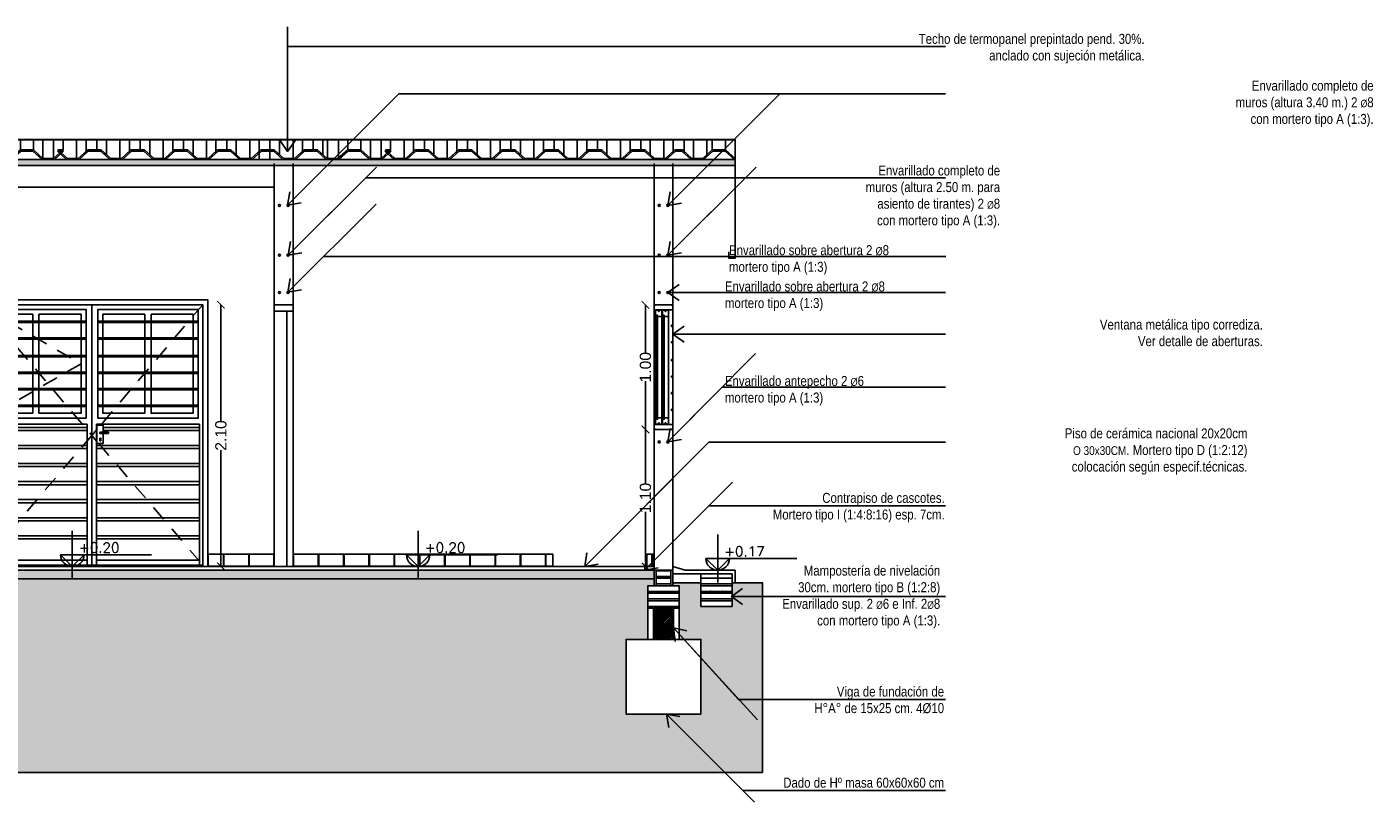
# Model space of a CAD drawing. Header units: millimetres. Extents: x 201 to 840, y 135 to 685.
# Tile 26 of 219: x 217.68 to 228.49, y 308.54 to 314.76. Entities that reach past the tile are written whole.
import ezdxf

# ---------------------------------------------------------------- set-up
doc = ezdxf.new("R2010")
doc.units = ezdxf.units.MM
doc.linetypes.add('HIDDEN2', pattern=[0.1875, 0.125, -0.0625])
doc.layers.add('001', color=1, linetype='Continuous', lineweight=5)
doc.layers.add('hatch', color=1, linetype='Continuous', lineweight=5)
for name, color, linetype in [('01', 1, 'Continuous'), ('01_ABERTURAS', 3, 'Continuous'), ('02', 2, 'Continuous'), ('03', 3, 'Continuous'), ('04', 4, 'Continuous'), ('06', 5, 'Continuous'), ('ABERTURAS', 2, 'Continuous'), ('cota', 2, 'Continuous'), ('HACHT CONTRAPISO', 2, 'Continuous'), ('HACHT H°A°', 1, 'Continuous'), ('HACHT TIERRA', 252, 'Continuous'), ('LLAMADAS', 1, 'Continuous'), ('MAMPOST', 6, 'Continuous'), ('muro', 6, 'Continuous'), ('NIVELES', 1, 'Continuous'), ('piso', 1, 'Continuous')]:
    doc.layers.add(name, color=color, linetype=linetype)
doc.styles.add('ARIAL', font='arial.ttf', dxfattribs={"height": 0.06})
doc.styles.add('ROMANS', font='romans.shx')
doc.styles.get("Standard").update_dxf_attribs({"font": 'arial.ttf'})
doc.styles.add('STYLE1', font='ARIALUNI.TTF', dxfattribs={"height": 0.09})
doc.dimstyles.new('05', dxfattribs={"dimscale": 0, "dimtxt": 0.09, "dimasz": 0.05, "dimexe": 0, "dimexo": 0, "dimgap": 0, "dimtad": 0, "dimzin": 0, "dimdsep": 46, "dimtxsty": 'Standard', "dimblk": 'OPEN90', "dimcen": 0.25, "dimclrd": 1, "dimclre": 1, "dimclrt": 3, "dimadec": 0, "dimazin": 0, "dimtfac": 1, "dimtofl": 0, "dimtmove": 2, "dimatfit": 3, "dimldrblk": 'BOXFILLED', "dimfxl": 1, "dimtolj": 1, "dimtzin": 0, "dimarcsym": 0})
doc.dimstyles.new('D3', dxfattribs={"dimscale": 0, "dimtxt": 0.09, "dimasz": 0.06, "dimexe": 0, "dimexo": 0.15, "dimgap": 0, "dimtad": 0, "dimzin": 0, "dimdsep": 46, "dimtxsty": 'STYLE1', "dimblk": 'ARCHTICK', "dimcen": 1, "dimse1": 1, "dimse2": 1, "dimclrd": 1, "dimclre": 1, "dimclrt": 3, "dimadec": 0, "dimazin": 0, "dimtfac": 1, "dimtmove": 2, "dimatfit": 1, "dimldrblk": 'OPEN90', "dimfxl": 1, "dimtolj": 1, "dimtzin": 0, "dimarcsym": 0})

# ---------------------------------------------------------------- blocks, each defined once
blk = doc.blocks.new('_ARCHTICK')
at = {"color": 0, "linetype": 'ByBlock', "const_width": 0.15}
blk.add_lwpolyline([(-0.5, -0.5), (0.5, 0.5)], dxfattribs=at)
blk = doc.blocks.new('*D722')
at = {"layer": 'cota', "color": 1, "lineweight": -2}
for p, q in [((219.238, 312.531), (219.238, 311.599)), ((219.238, 310.431), (219.238, 311.364))]:
    blk.add_line(p, q, dxfattribs=at)
at = {"layer": 'DEFPOINTS', "color": 0}
for p in [(219.092, 312.531), (219.092, 310.431), (219.238, 310.431)]:
    blk.add_point(p, dxfattribs=at)
at = {"layer": 'cota', "color": 1, "lineweight": -2, "xscale": 0.06, "yscale": 0.06, "zscale": 0.06}
for p, rotation in [((219.238, 312.531), 90), ((219.238, 310.431), 270)]:
    blk.add_blockref('_ARCHTICK', p, dxfattribs=dict(at, rotation=rotation))
at = {"layer": 'cota', "color": 3, "insert": (219.238, 311.481), "char_height": 0.09, "attachment_point": 5, "rotation": 90, "style": 'STYLE1'}
blk.add_mtext('\\A1;2.10', dxfattribs=at)
blk = doc.blocks.new('_OPEN90')
at = {"color": 0, "linetype": 'ByBlock'}
for p, q in [((0, 0), (-1, 0)), ((-0.5, 0.5), (0, 0)), ((0, 0), (-0.5, -0.5))]:
    blk.add_line(p, q, dxfattribs=at)
blk = doc.blocks.new('*D743')
at = {"layer": 'cota', "color": 1, "lineweight": -2}
for p, q in [((222.647, 311.529), (222.647, 311.092)), ((222.647, 310.429), (222.647, 310.867))]:
    blk.add_line(p, q, dxfattribs=at)
at = {"layer": 'DEFPOINTS', "color": 0}
for p in [(222.792, 311.529), (222.647, 310.429), (222.717, 310.429)]:
    blk.add_point(p, dxfattribs=at)
at = {"layer": 'cota', "color": 1, "lineweight": -2, "xscale": 0.06, "yscale": 0.06, "zscale": 0.06}
for p, rotation in [((222.647, 311.529), 90), ((222.647, 310.429), 270)]:
    blk.add_blockref('_ARCHTICK', p, dxfattribs=dict(at, rotation=rotation))
at = {"layer": 'cota', "color": 3, "insert": (222.647, 310.979), "char_height": 0.09, "attachment_point": 5, "rotation": 90, "style": 'STYLE1'}
blk.add_mtext('\\A1;1.10', dxfattribs=at)
blk = doc.blocks.new('*D744')
at = {"layer": 'cota', "color": 1, "lineweight": -2}
for p, q in [((222.647, 312.529), (222.647, 312.142)), ((222.647, 311.529), (222.647, 311.917))]:
    blk.add_line(p, q, dxfattribs=at)
at = {"layer": 'DEFPOINTS', "color": 0}
for p in [(222.647, 312.529), (222.792, 312.529), (222.792, 311.529)]:
    blk.add_point(p, dxfattribs=at)
at = {"layer": 'cota', "color": 1, "lineweight": -2, "xscale": 0.06, "yscale": 0.06, "zscale": 0.06}
for p, rotation in [((222.647, 312.529), 90), ((222.647, 311.529), 270)]:
    blk.add_blockref('_ARCHTICK', p, dxfattribs=dict(at, rotation=rotation))
at = {"layer": 'cota', "color": 3, "insert": (222.647, 312.029), "char_height": 0.09, "attachment_point": 5, "rotation": 90, "style": 'STYLE1'}
blk.add_mtext('\\A1;1.00', dxfattribs=at)
blk = doc.blocks.new('df')
at = {"layer": '01', "ltscale": 0.01}
for p, q in [((278.792, 317.088), (278.728, 317.088)), ((278.728, 317.088), (278.728, 317.077)), ((278.792, 317.077), (278.728, 317.077))]:
    blk.add_line(p, q, dxfattribs=at)
at = {"layer": '01'}
for points in [[(278.861, 317.151), (278.861, 318.111), (277.971, 318.111)], [(278.386, 318.034), (278.048, 318.034), (278.048, 317.239), (278.386, 317.239)], [(278.386, 317.239), (278.048, 317.239), (278.048, 318.034), (278.386, 318.034)], [(278.436, 318.034), (278.773, 318.034), (278.773, 317.239), (278.436, 317.239)], [(278.436, 317.239), (278.436, 318.034)], [(278.861, 317.151), (278.861, 318.111), (279.751, 318.111)], [(279.336, 317.239), (279.336, 318.034)], [(279.336, 318.034), (279.673, 318.034), (279.673, 317.239), (279.336, 317.239)], [(278.813, 317.978), (278.008, 317.978)], [(278.008, 317.968), (278.813, 317.968)], [(278.908, 317.978), (279.713, 317.978)], [(279.713, 317.968), (278.908, 317.968)], [(278.813, 317.845), (278.008, 317.845)], [(278.008, 317.835), (278.813, 317.835)], [(278.908, 317.845), (279.713, 317.845)], [(279.713, 317.835), (278.908, 317.835)], [(278.813, 317.702), (278.008, 317.702)], [(278.008, 317.692), (278.813, 317.692)], [(278.908, 317.702), (279.713, 317.702)], [(279.713, 317.692), (278.908, 317.692)], [(278.813, 317.57), (278.008, 317.57)], [(278.008, 317.56), (278.813, 317.56)], [(278.908, 317.57), (279.713, 317.57)], [(279.713, 317.56), (278.908, 317.56)], [(278.813, 317.437), (278.008, 317.437)], [(278.008, 317.427), (278.813, 317.427)], [(278.908, 317.437), (279.713, 317.437)], [(279.713, 317.427), (278.908, 317.427)], [(278.813, 317.304), (278.008, 317.304)], [(278.008, 317.294), (278.813, 317.294)], [(278.908, 317.304), (279.713, 317.304)], [(279.713, 317.294), (278.908, 317.294)], [(277.971, 316.021), (277.998, 316.021), (277.998, 317.151)], [(277.998, 317.151), (278.823, 317.151)], [(278.861, 317.151), (278.861, 317.151), (278.861, 316.021), (278.823, 316.021), (278.823, 317.151)], [(278.861, 317.151), (278.861, 317.151), (278.861, 316.021), (278.898, 316.021), (278.898, 317.151)], [(279.723, 317.151), (278.898, 317.151)], [(279.751, 316.021), (279.723, 316.021), (279.723, 317.151)]]:
    blk.add_lwpolyline(points, dxfattribs=at)
at = {"layer": '01', "linetype": 'HIDDEN2'}
for points in [[(277.971, 318.111), (278.79, 317.145)], [(279.751, 318.111), (278.861, 317.061), (279.751, 316.021)], [(279.723, 318.084), (278.948, 317.636), (279.723, 317.189)], [(278.82, 317.109), (278.861, 317.061), (278.82, 317.013)], [(278.805, 316.996), (277.971, 316.021)]]:
    blk.add_lwpolyline(points, dxfattribs=at)
at = {"layer": '01'}
for points in [[(278.008, 318.074), (278.813, 318.074), (278.813, 317.199), (278.008, 317.199)], [(278.386, 318.034), (278.048, 318.034), (278.048, 317.239), (278.386, 317.239)], [(278.908, 317.199), (279.713, 317.199), (279.713, 318.074), (278.908, 318.074)], [(279.286, 318.034), (278.948, 318.034), (278.948, 317.239), (279.286, 317.239)], [(278.823, 316.021), (277.998, 316.021), (277.998, 316.059), (278.823, 316.059)], [(278.898, 316.021), (279.723, 316.021), (279.723, 316.059), (278.898, 316.059)]]:
    blk.add_lwpolyline(points, close=True, dxfattribs=at)
at = {"layer": '01', "ltscale": 0.01}
for points in [[(278.77, 316.996), (278.82, 316.996), (278.82, 317.145), (278.77, 317.145)], [(278.798, 317.04), (278.79, 317.04), (278.79, 317.019), (278.798, 317.019)]]:
    blk.add_lwpolyline(points, close=True, dxfattribs=at)
for start, end in [(0, 90), (270, 0)]:
    blk.add_arc((278.792, 317.082), 0.00564, start, end, dxfattribs=at)
at = {"layer": 'ABERTURAS'}
for points in [[(277.931, 316.011), (277.931, 318.151), (279.791, 318.151), (279.791, 316.011)], [(279.751, 316.011), (279.751, 318.111), (277.971, 318.111), (277.971, 316.011)]]:
    blk.add_lwpolyline(points, dxfattribs=at)
at = {"layer": 'ABERTURAS', "color": 1}
for points in [[(278.77, 317.126), (277.998, 317.126)], [(278.77, 317.101), (277.998, 317.101)], [(278.821, 317.126), (278.82, 317.126)], [(278.82, 317.126), (278.823, 317.126)], [(278.821, 317.101), (278.82, 317.101)], [(278.82, 317.101), (278.823, 317.101)], [(278.901, 317.126), (279.723, 317.126)], [(278.901, 317.101), (279.723, 317.101)], [(278.821, 316.981), (277.998, 316.981)], [(278.821, 316.956), (277.998, 316.956)], [(278.901, 316.981), (279.723, 316.981)], [(278.901, 316.956), (279.723, 316.956)], [(278.821, 316.836), (277.998, 316.836)], [(278.901, 316.836), (279.723, 316.836)], [(278.821, 316.811), (277.998, 316.811)], [(278.901, 316.811), (279.723, 316.811)], [(278.821, 316.691), (277.998, 316.691)], [(278.821, 316.666), (277.998, 316.666)], [(278.901, 316.691), (279.723, 316.691)], [(278.901, 316.666), (279.723, 316.666)], [(278.821, 316.546), (277.998, 316.546)], [(278.821, 316.521), (277.998, 316.521)], [(278.901, 316.546), (279.723, 316.546)], [(278.901, 316.521), (279.723, 316.521)], [(278.821, 316.401), (277.998, 316.401)], [(278.901, 316.401), (279.723, 316.401)], [(278.821, 316.376), (277.998, 316.376)], [(278.901, 316.376), (279.723, 316.376)], [(278.821, 316.256), (277.998, 316.256)], [(278.821, 316.231), (277.998, 316.231)], [(278.901, 316.256), (279.723, 316.256)], [(278.901, 316.231), (279.723, 316.231)]]:
    blk.add_lwpolyline(points, dxfattribs=at)
blk = doc.blocks.new('A$C0B5825DE')
at = {"layer": 'hatch', "ltscale": 0.01}
h = blk.add_hatch(dxfattribs=at)
h.set_pattern_fill('AR-SAND', color=256, scale=0.02)
h.set_pattern_definition([(37.5, (3347.59069, 2361.719302), (-0.00125986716, 0.03853647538), [0, -0.0304, 0, -0.034, 0, -0.0325]), (7.5, (3347.59069, 2361.7193), (0.0353955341, 0.0564429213), [0, -0.0164, 0, -0.0274, 0, -0.0105]), (327.5, (3347.56609, 2361.719302), (0.06228283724, 0.00011318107), [0, -0.01, 0, -0.036, 0, -0.047]), (317.5, (3347.56609, 2361.7193), (0.0601225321, 0.0175535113), [0, -0.005, 0, -0.0236, 0, -0.027])])
h.paths.add_polyline_path([(0, 0.049), (-9.503, 0.049), (-9.503, 0), (-7.359, 0), (-7.249, 0), (-2.829, 0), (-2.719, 0), (-1.119, 0), (-1.009, 0), (0, 0)])
at = {"layer": '01'}
for p, q in [((-9.503, 0.056), (-9.503, 0.21)), ((-9.503, 0.21), (0.001, 0.21)), ((-9.503, 0.205), (0.001, 0.205)), ((-9.466, 0.126), (-9.466, 0.205)), ((-9.389, 0.056), (-9.389, 0.205)), ((-9.303, 0.056), (-9.303, 0.205)), ((-9.226, 0.126), (-9.226, 0.205)), ((-9.118, 0.126), (-9.118, 0.205)), ((-9.042, 0.056), (-9.042, 0.205)), ((-8.955, 0.056), (-8.955, 0.205)), ((-8.879, 0.126), (-8.879, 0.205)), ((-8.771, 0.126), (-8.771, 0.205)), ((-8.694, 0.056), (-8.694, 0.205)), ((-8.608, 0.056), (-8.608, 0.205)), ((-8.531, 0.126), (-8.531, 0.205)), ((-8.423, 0.126), (-8.423, 0.205)), ((-8.347, 0.056), (-8.347, 0.205)), ((-8.26, 0.056), (-8.26, 0.205)), ((-8.184, 0.126), (-8.184, 0.205)), ((-8.076, 0.126), (-8.076, 0.205)), ((-7.999, 0.056), (-7.999, 0.205)), ((-7.913, 0.056), (-7.913, 0.205)), ((-7.836, 0.126), (-7.836, 0.205)), ((-7.728, 0.126), (-7.728, 0.205)), ((-7.652, 0.056), (-7.652, 0.205)), ((-7.565, 0.056), (-7.565, 0.205)), ((-7.489, 0.126), (-7.489, 0.205)), ((-7.381, 0.126), (-7.381, 0.205)), ((-7.304, 0.056), (-7.304, 0.205)), ((-7.218, 0.056), (-7.218, 0.205)), ((-7.141, 0.126), (-7.141, 0.205)), ((-7.033, 0.126), (-7.033, 0.205)), ((-6.957, 0.056), (-6.957, 0.205)), ((-6.862, 0.056), (-6.862, 0.205)), ((-6.785, 0.126), (-6.785, 0.205)), ((-6.678, 0.126), (-6.678, 0.205)), ((-6.601, 0.056), (-6.601, 0.205)), ((-6.515, 0.056), (-6.515, 0.205)), ((-6.438, 0.126), (-6.438, 0.205)), ((-6.33, 0.126), (-6.33, 0.205)), ((-6.254, 0.056), (-6.254, 0.205)), ((-6.167, 0.056), (-6.167, 0.205)), ((-6.09, 0.126), (-6.09, 0.205)), ((-5.983, 0.126), (-5.983, 0.205)), ((-5.902, 0.056), (-5.902, 0.205)), ((-5.816, 0.056), (-5.816, 0.205)), ((-5.739, 0.126), (-5.739, 0.205)), ((-5.635, 0.126), (-5.635, 0.205)), ((-5.559, 0.056), (-5.559, 0.205)), ((-5.472, 0.056), (-5.472, 0.205)), ((-5.396, 0.126), (-5.396, 0.205)), ((-5.288, 0.056), (-5.288, 0.205)), ((-5.211, 0.101), (-5.211, 0.205)), ((-5.125, 0.116), (-5.125, 0.205)), ((-5.048, 0.087), (-5.048, 0.205)), ((-4.94, 0.056), (-4.94, 0.205)), ((-4.864, 0.101), (-4.864, 0.205)), ((-4.777, 0.116), (-4.777, 0.205)), ((-4.701, 0.087), (-4.701, 0.205)), ((-4.593, 0.056), (-4.593, 0.205)), ((-4.516, 0.101), (-4.516, 0.205)), ((-4.43, 0.116), (-4.43, 0.205)), ((-4.353, 0.087), (-4.353, 0.205)), ((-4.245, 0.056), (-4.245, 0.205)), ((-4.169, 0.101), (-4.169, 0.205)), ((-4.082, 0.116), (-4.082, 0.205)), ((-4.006, 0.087), (-4.006, 0.205)), ((-3.898, 0.056), (-3.898, 0.205)), ((-3.821, 0.056), (-3.821, 0.205)), ((-3.735, 0.056), (-3.735, 0.205)), ((-3.658, 0.087), (-3.658, 0.205)), ((-3.55, 0.056), (-3.55, 0.205)), ((-3.474, 0.101), (-3.474, 0.205)), ((-3.387, 0.116), (-3.387, 0.205)), ((-3.311, 0.087), (-3.311, 0.205)), ((-3.273, 0.056), (-3.273, 0.205)), ((-3.186, 0.056), (-3.186, 0.205)), ((-3.11, 0.126), (-3.11, 0.205)), ((-3.006, 0.126), (-3.006, 0.205)), ((-2.929, 0.056), (-2.929, 0.205)), ((-2.842, 0.056), (-2.842, 0.205)), ((-2.766, 0.126), (-2.766, 0.205)), ((-2.658, 0.056), (-2.658, 0.205)), ((-2.582, 0.101), (-2.582, 0.205)), ((-2.495, 0.116), (-2.495, 0.205)), ((-2.418, 0.087), (-2.418, 0.205)), ((-2.311, 0.056), (-2.311, 0.205)), ((-2.234, 0.101), (-2.234, 0.205)), ((-2.148, 0.116), (-2.148, 0.205)), ((-2.071, 0.087), (-2.071, 0.205)), ((-1.963, 0.056), (-1.963, 0.205)), ((-1.887, 0.101), (-1.887, 0.205)), ((-1.8, 0.116), (-1.8, 0.205)), ((-1.724, 0.087), (-1.724, 0.205)), ((-1.616, 0.056), (-1.616, 0.205)), ((-1.539, 0.101), (-1.539, 0.205)), ((-1.453, 0.116), (-1.453, 0.205)), ((-1.376, 0.087), (-1.376, 0.205)), ((-1.268, 0.056), (-1.268, 0.205)), ((-1.192, 0.101), (-1.192, 0.205)), ((-1.105, 0.116), (-1.105, 0.205)), ((-1.029, 0.087), (-1.029, 0.205)), ((-0.921, 0.056), (-0.921, 0.205)), ((-0.844, 0.101), (-0.844, 0.205)), ((-0.758, 0.116), (-0.758, 0.205)), ((-0.681, 0.087), (-0.681, 0.205)), ((-0.573, 0.056), (-0.573, 0.205)), ((-0.497, 0.101), (-0.497, 0.205)), ((-0.41, 0.101), (-0.41, 0.205)), ((-0.334, 0.056), (-0.334, 0.205)), ((-0.226, 0.087), (-0.226, 0.205)), ((-0.184, 0.126), (-0.184, 0.205)), ((-0.076, 0.126), (-0.076, 0.205)), ((0.001, 0.056), (0.001, 0.21))]:
    blk.add_line(p, q, dxfattribs=at)
at = {"layer": '03'}
for p, q in [((-9.001, 0.049), (-9.503, 0.049)), ((-9.503, 0.049), (-9.503, 0)), ((0, 0), (-9.503, 0)), ((-5.596, 0.049), (-9.001, 0.049)), ((0, 0.049), (-7.409, 0.049)), ((0, 0.049), (-5.596, 0.049)), ((0, 0.049), (0, 0))]:
    blk.add_line(p, q, dxfattribs=at)
at = {"layer": '06'}
for p, q in [((-9.503, 0.126), (-9.466, 0.126)), ((-9.503, 0.116), (-9.47, 0.116)), ((-9.396, 0.049), (-9.47, 0.116)), ((-9.389, 0.056), (-9.466, 0.126)), ((-9.303, 0.056), (-9.226, 0.126)), ((-9.296, 0.049), (-9.222, 0.116)), ((-9.226, 0.126), (-9.118, 0.126)), ((-9.222, 0.116), (-9.122, 0.116)), ((-9.048, 0.049), (-9.122, 0.116)), ((-9.042, 0.056), (-9.118, 0.126)), ((-8.955, 0.056), (-8.879, 0.126)), ((-8.948, 0.049), (-8.875, 0.116)), ((-8.879, 0.126), (-8.771, 0.126)), ((-8.875, 0.116), (-8.775, 0.116)), ((-8.701, 0.049), (-8.775, 0.116)), ((-8.694, 0.056), (-8.771, 0.126)), ((-8.608, 0.056), (-8.531, 0.126)), ((-8.601, 0.049), (-8.527, 0.116)), ((-8.531, 0.126), (-8.423, 0.126)), ((-8.527, 0.116), (-8.427, 0.116)), ((-8.353, 0.049), (-8.427, 0.116)), ((-8.347, 0.056), (-8.423, 0.126)), ((-8.26, 0.056), (-8.184, 0.126)), ((-8.253, 0.049), (-8.18, 0.116)), ((-8.184, 0.126), (-8.076, 0.126)), ((-8.18, 0.116), (-8.08, 0.116)), ((-8.006, 0.049), (-8.08, 0.116)), ((-7.999, 0.056), (-8.076, 0.126)), ((-7.913, 0.056), (-7.836, 0.126)), ((-7.906, 0.049), (-7.832, 0.116)), ((-7.836, 0.126), (-7.728, 0.126)), ((-7.832, 0.116), (-7.732, 0.116)), ((-7.659, 0.049), (-7.732, 0.116)), ((-7.652, 0.056), (-7.728, 0.126)), ((-7.565, 0.056), (-7.489, 0.126)), ((-7.559, 0.049), (-7.485, 0.116)), ((-7.489, 0.126), (-7.381, 0.126)), ((-7.485, 0.116), (-7.385, 0.116)), ((-7.311, 0.049), (-7.385, 0.116)), ((-7.304, 0.056), (-7.381, 0.126)), ((-7.218, 0.056), (-7.141, 0.126)), ((-7.211, 0.049), (-7.137, 0.116)), ((-7.141, 0.126), (-7.033, 0.126)), ((-7.137, 0.116), (-7.037, 0.116)), ((-6.964, 0.049), (-7.037, 0.116)), ((-6.957, 0.056), (-7.033, 0.126)), ((-6.862, 0.056), (-6.785, 0.126)), ((-6.855, 0.049), (-6.782, 0.116)), ((-6.785, 0.126), (-6.678, 0.126)), ((-6.782, 0.116), (-6.682, 0.116)), ((-6.608, 0.049), (-6.682, 0.116)), ((-6.601, 0.056), (-6.678, 0.126)), ((-6.515, 0.056), (-6.438, 0.126)), ((-6.508, 0.049), (-6.434, 0.116)), ((-6.438, 0.126), (-6.33, 0.126)), ((-6.434, 0.116), (-6.334, 0.116)), ((-6.26, 0.049), (-6.334, 0.116)), ((-6.254, 0.056), (-6.33, 0.126)), ((-6.167, 0.056), (-6.09, 0.126)), ((-6.16, 0.049), (-6.087, 0.116)), ((-6.09, 0.126), (-5.983, 0.126)), ((-6.087, 0.116), (-5.987, 0.116)), ((-5.913, 0.049), (-5.987, 0.116)), ((-5.906, 0.056), (-5.983, 0.126)), ((-5.82, 0.056), (-5.739, 0.126)), ((-5.813, 0.049), (-5.735, 0.116)), ((-5.739, 0.126), (-5.635, 0.126)), ((-5.735, 0.116), (-5.639, 0.116)), ((-5.565, 0.049), (-5.639, 0.116)), ((-5.559, 0.056), (-5.635, 0.126)), ((-5.472, 0.056), (-5.396, 0.126)), ((-5.465, 0.049), (-5.392, 0.116)), ((-5.392, 0.116), (-5.442, 0.116)), ((-5.368, 0.049), (-5.442, 0.116)), ((-5.396, 0.126), (-5.438, 0.126)), ((-5.361, 0.056), (-5.438, 0.126)), ((-5.275, 0.056), (-5.198, 0.126)), ((-5.268, 0.049), (-5.194, 0.116)), ((-5.198, 0.126), (-5.09, 0.126)), ((-5.194, 0.116), (-5.094, 0.116)), ((-5.02, 0.049), (-5.094, 0.116)), ((-5.014, 0.056), (-5.09, 0.126)), ((-4.927, 0.056), (-4.851, 0.126)), ((-4.92, 0.049), (-4.847, 0.116)), ((-4.851, 0.126), (-4.743, 0.126)), ((-4.847, 0.116), (-4.747, 0.116)), ((-4.673, 0.049), (-4.747, 0.116)), ((-4.666, 0.056), (-4.743, 0.126)), ((-4.58, 0.056), (-4.503, 0.126)), ((-4.573, 0.049), (-4.499, 0.116)), ((-4.503, 0.126), (-4.395, 0.126)), ((-4.499, 0.116), (-4.399, 0.116)), ((-4.326, 0.049), (-4.399, 0.116)), ((-4.319, 0.056), (-4.395, 0.126)), ((-4.232, 0.056), (-4.156, 0.126)), ((-4.226, 0.049), (-4.152, 0.116)), ((-4.156, 0.126), (-4.048, 0.126)), ((-4.152, 0.116), (-4.052, 0.116)), ((-3.978, 0.049), (-4.052, 0.116)), ((-3.971, 0.056), (-4.048, 0.126)), ((-3.885, 0.056), (-3.808, 0.126)), ((-3.878, 0.049), (-3.804, 0.116)), ((-3.808, 0.126), (-3.7, 0.126)), ((-3.804, 0.116), (-3.704, 0.116)), ((-3.631, 0.049), (-3.704, 0.116)), ((-3.624, 0.056), (-3.7, 0.126)), ((-3.537, 0.056), (-3.461, 0.126)), ((-3.531, 0.049), (-3.457, 0.116)), ((-3.461, 0.126), (-3.353, 0.126)), ((-3.457, 0.116), (-3.357, 0.116)), ((-3.283, 0.049), (-3.357, 0.116)), ((-3.276, 0.056), (-3.353, 0.126)), ((-3.19, 0.056), (-3.11, 0.126)), ((-3.183, 0.049), (-3.106, 0.116)), ((-3.11, 0.126), (-3.006, 0.126)), ((-3.106, 0.116), (-3.009, 0.116)), ((-2.936, 0.049), (-3.009, 0.116)), ((-2.929, 0.056), (-3.006, 0.126)), ((-2.842, 0.056), (-2.766, 0.126)), ((-2.836, 0.049), (-2.762, 0.116)), ((-2.762, 0.116), (-2.812, 0.116)), ((-2.738, 0.049), (-2.812, 0.116)), ((-2.766, 0.126), (-2.808, 0.126)), ((-2.732, 0.056), (-2.808, 0.126)), ((-2.645, 0.056), (-2.568, 0.126)), ((-2.638, 0.049), (-2.565, 0.116)), ((-2.568, 0.126), (-2.461, 0.126)), ((-2.565, 0.116), (-2.465, 0.116)), ((-2.391, 0.049), (-2.465, 0.116)), ((-2.384, 0.056), (-2.461, 0.126)), ((-2.298, 0.056), (-2.221, 0.126)), ((-2.291, 0.049), (-2.217, 0.116)), ((-2.221, 0.126), (-2.113, 0.126)), ((-2.217, 0.116), (-2.117, 0.116)), ((-2.043, 0.049), (-2.117, 0.116)), ((-2.037, 0.056), (-2.113, 0.126)), ((-1.95, 0.056), (-1.874, 0.126)), ((-1.943, 0.049), (-1.87, 0.116)), ((-1.874, 0.126), (-1.766, 0.126)), ((-1.87, 0.116), (-1.77, 0.116)), ((-1.696, 0.049), (-1.77, 0.116)), ((-1.689, 0.056), (-1.766, 0.126)), ((-1.603, 0.056), (-1.526, 0.126)), ((-1.596, 0.049), (-1.522, 0.116)), ((-1.526, 0.126), (-1.418, 0.126)), ((-1.522, 0.116), (-1.422, 0.116)), ((-1.348, 0.049), (-1.422, 0.116)), ((-1.342, 0.056), (-1.418, 0.126)), ((-1.255, 0.056), (-1.179, 0.126)), ((-1.248, 0.049), (-1.175, 0.116)), ((-1.179, 0.126), (-1.071, 0.126)), ((-1.175, 0.116), (-1.075, 0.116)), ((-1.001, 0.049), (-1.075, 0.116)), ((-0.994, 0.056), (-1.071, 0.126)), ((-0.908, 0.056), (-0.831, 0.126)), ((-0.901, 0.049), (-0.827, 0.116)), ((-0.831, 0.126), (-0.723, 0.126)), ((-0.827, 0.116), (-0.727, 0.116)), ((-0.654, 0.049), (-0.727, 0.116)), ((-0.647, 0.056), (-0.723, 0.126)), ((-0.56, 0.056), (-0.484, 0.126)), ((-0.554, 0.049), (-0.48, 0.116)), ((-0.484, 0.126), (-0.423, 0.126)), ((-0.48, 0.116), (-0.427, 0.116)), ((-0.354, 0.049), (-0.427, 0.116)), ((-0.347, 0.056), (-0.423, 0.126)), ((-0.26, 0.056), (-0.184, 0.126)), ((-0.254, 0.049), (-0.18, 0.116)), ((-0.184, 0.126), (-0.076, 0.126)), ((-0.18, 0.116), (-0.08, 0.116)), ((-0.006, 0.049), (-0.08, 0.116)), ((0.001, 0.056), (-0.076, 0.126)), ((-9.503, 0.056), (-9.496, 0.049)), ((-9.396, 0.049), (-9.296, 0.049)), ((-9.389, 0.056), (-9.303, 0.056)), ((-9.048, 0.049), (-8.948, 0.049)), ((-9.042, 0.056), (-8.955, 0.056)), ((-8.701, 0.049), (-8.601, 0.049)), ((-8.694, 0.056), (-8.608, 0.056)), ((-8.353, 0.049), (-8.253, 0.049)), ((-8.347, 0.056), (-8.26, 0.056)), ((-8.006, 0.049), (-7.906, 0.049)), ((-7.999, 0.056), (-7.913, 0.056)), ((-7.659, 0.049), (-7.559, 0.049)), ((-7.652, 0.056), (-7.565, 0.056)), ((-7.311, 0.049), (-7.211, 0.049)), ((-7.304, 0.056), (-7.218, 0.056)), ((-6.955, 0.049), (-6.855, 0.049)), ((-6.948, 0.056), (-6.862, 0.056)), ((-6.608, 0.049), (-6.508, 0.049)), ((-6.601, 0.056), (-6.515, 0.056)), ((-6.26, 0.049), (-6.16, 0.049)), ((-6.254, 0.056), (-6.167, 0.056)), ((-5.913, 0.049), (-5.813, 0.049)), ((-5.906, 0.056), (-5.82, 0.056)), ((-5.565, 0.049), (-5.465, 0.049)), ((-5.559, 0.056), (-5.472, 0.056)), ((-5.368, 0.049), (-5.268, 0.049)), ((-5.361, 0.056), (-5.275, 0.056)), ((-5.02, 0.049), (-4.92, 0.049)), ((-5.014, 0.056), (-4.927, 0.056)), ((-4.673, 0.049), (-4.573, 0.049)), ((-4.666, 0.056), (-4.58, 0.056)), ((-4.326, 0.049), (-4.226, 0.049)), ((-4.319, 0.056), (-4.232, 0.056)), ((-3.978, 0.049), (-3.878, 0.049)), ((-3.971, 0.056), (-3.885, 0.056)), ((-3.631, 0.049), (-3.531, 0.049)), ((-3.624, 0.056), (-3.537, 0.056)), ((-3.283, 0.049), (-3.183, 0.049)), ((-3.283, 0.049), (-3.183, 0.049)), ((-3.276, 0.056), (-3.19, 0.056)), ((-3.276, 0.056), (-3.19, 0.056)), ((-2.936, 0.049), (-2.836, 0.049)), ((-2.929, 0.056), (-2.842, 0.056)), ((-2.738, 0.049), (-2.638, 0.049)), ((-2.732, 0.056), (-2.645, 0.056)), ((-2.391, 0.049), (-2.291, 0.049)), ((-2.384, 0.056), (-2.298, 0.056)), ((-2.043, 0.049), (-1.943, 0.049)), ((-2.037, 0.056), (-1.95, 0.056)), ((-1.696, 0.049), (-1.596, 0.049)), ((-1.689, 0.056), (-1.603, 0.056)), ((-1.348, 0.049), (-1.248, 0.049)), ((-1.342, 0.056), (-1.255, 0.056)), ((-1.001, 0.049), (-0.901, 0.049)), ((-0.994, 0.056), (-0.908, 0.056)), ((-0.654, 0.049), (-0.554, 0.049)), ((-0.647, 0.056), (-0.56, 0.056)), ((-0.354, 0.049), (-0.254, 0.049)), ((-0.347, 0.056), (-0.26, 0.056)), ((-0.006, 0.049), (0.001, 0.056)), ((-0.006, 0.049), (0, 0.049))]:
    blk.add_line(p, q, dxfattribs=at)

msp = doc.modelspace()

# ---------------------------------------------------------------- hatches: boundary and pattern name
at = {"layer": 'HACHT CONTRAPISO'}
h = msp.add_hatch(dxfattribs=at)
h.set_pattern_fill('AR-CONC', color=256, scale=0.0015, style=0)
h.set_pattern_definition([(50, (213.95994, 310.3294), (0.273277, -0.0239086), [0.028575, -0.314325]), (355, (213.95994, 310.3294), (-0.052864, 0.286585), [0.02286, -0.25146]), (100.451, (213.9827, 310.3274), (0.220414, 0.262675), [0.024285, -0.267135]), (46.184, (213.95994, 310.4056), (0.406619, -0.063063), [0.042862, -0.471487]), (96.6356, (213.99382, 310.40034), (0.356106, 0.371138), [0.036428, -0.400703]), (351.184, (213.95994, 310.4056), (0.356107, 0.371138), [0.03429, -0.37719]), (21, (213.99804, 310.38655), (0.2274223, -0.153398), [0.028575, -0.314325]), (326, (213.99804, 310.38655), (0.092703, 0.276282), [0.02286, -0.25146]), (71.4514, (214.017, 310.37376), (0.320125, 0.122884), [0.024285, -0.267135]), (37.5, (213.95994, 310.3294), (0.0046329, 0.1268326), [0, -0.248412, 0, -0.25527, 0, -0.2524125]), (7.5, (213.95994, 310.3294), (0.1002295, 0.1502709), [0, -0.145542, 0, -0.242697, 0, -0.0962025]), (327.5, (213.87498, 310.3294), (0.2033859, -0.0085931), [0, -0.09525, 0, -0.29718, 0, -0.394335]), (317.5, (213.83688, 310.3294), (0.2221938, 0.0381397), [0, -0.123825, 0, -0.197358, 0, -0.280035])])
h.paths.add_polyline_path([(218.045, 310.399), (216.812, 310.399), (216.699, 310.329), (218.045, 310.329)])
h.paths.add_polyline_path([(220.822, 310.399), (218.045, 310.399), (218.045, 310.329), (220.822, 310.329)])
h.paths.add_polyline_path([(222.717, 310.399), (220.822, 310.399), (220.822, 310.329), (222.717, 310.329)])
h.paths.add_polyline_path([(216.812, 310.399), (214.515, 310.399), (214.515, 310.329), (216.699, 310.329)])
h.paths.add_polyline_path([(214.365, 310.399), (214.365, 310.429), (214.265, 310.399), (213.96, 310.399), (213.96, 310.369), (214.365, 310.369)])
h.paths.add_polyline_path([(214.751, 310.708), (214.751, 310.998), (214.538, 310.998), (214.538, 310.708)], flags=9)
h.paths.add_polyline_path([(214.751, 311.433), (214.751, 311.722), (214.538, 311.722), (214.538, 311.433)], flags=9)
h.paths.add_polyline_path([(218.093, 310.521), (218.469, 310.521), (218.469, 310.64), (218.093, 310.64)], flags=9)
at = {"layer": 'HACHT H°A°'}
h = msp.add_hatch(dxfattribs=at)
h.set_pattern_fill('ANSI31', color=256, scale=0.003, style=0)
h.set_pattern_definition([(45, (-43.110551, 29.648221), (-0.0067351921, 0.0067351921), [])])
edge = h.paths.add_edge_path()
edge.add_line((222.851, 310.094), (222.847, 310.094))
edge.add_arc((222.849, 310.098), 0.004, 240.6067, 299.3933)
edge = h.paths.add_edge_path()
edge.add_line((222.738, 310.094), (222.735, 310.094))
edge.add_arc((222.737, 310.098), 0.004, 240.6067, 299.3933)
h.paths.add_polyline_path([(222.717, 309.844), (222.867, 309.844), (222.867, 310.094), (222.717, 310.094)])
h.paths.add_polyline_path([(222.726, 309.844), (222.86, 309.844), (222.86, 310.094), (222.726, 310.094)])
h.paths.add_polyline_path([(222.732, 309.844), (222.854, 309.844), (222.854, 310.094), (222.756, 310.094), (222.758, 310.092), (222.754, 310.088), (222.747, 310.094), (222.733, 310.094), (222.747, 310.081), (222.742, 310.076), (222.732, 310.087)])
edge = h.paths.add_edge_path()
edge.add_line((222.843, 309.844), (222.852, 309.844))
edge.add_arc((222.848, 309.842), 0.005, 25.018, 154.982)
edge = h.paths.add_edge_path()
edge.add_line((222.733, 309.844), (222.742, 309.844))
edge.add_arc((222.738, 309.842), 0.005, 25.018, 154.982)
at = {"layer": 'HACHT TIERRA', "ltscale": 0.01}
h = msp.add_hatch(dxfattribs=at)
h.set_pattern_fill('EARTH,_O', color=256, scale=0.02, angle=45)
h.set_pattern_definition([(45, (213.77364, 308.77505), (1e-17, 0.1796051), [0.127, -0.127]), (45, (213.73996, 308.80873), (1e-17, 0.1796051), [0.127, -0.127]), (45, (213.70629, 308.8424), (1e-17, 0.1796051), [0.127, -0.127]), (135, (213.70629, 308.86485), (-0.1796051, 1e-17), [0.127, -0.127]), (135, (213.73996, 308.89853), (-0.1796051, 1e-17), [0.127, -0.127]), (135, (213.77364, 308.9322), (-0.1796051, 1e-17), [0.127, -0.127])])
h.paths.add_polyline_path([(223.586, 308.775), (223.586, 310.299), (223.342, 310.299), (223.342, 310.109), (223.092, 310.109), (223.092, 310.299), (222.867, 310.299), (222.867, 310.274), (222.917, 310.274), (222.917, 309.844), (223.092, 309.844), (223.092, 309.244), (222.492, 309.244), (222.492, 309.844), (222.667, 309.844), (222.667, 310.274), (222.717, 310.274), (222.717, 310.329), (214.515, 310.329), (214.515, 310.274), (214.565, 310.274), (214.565, 309.844), (214.74, 309.844), (214.74, 309.244), (214.14, 309.244), (214.14, 309.844), (214.315, 309.844), (214.315, 310.274), (214.365, 310.274), (214.365, 310.299), (214.14, 310.299), (214.14, 310.109), (213.89, 310.109), (213.89, 310.299), (213.865, 310.299), (213.774, 310.299), (213.774, 308.775)])

# ---------------------------------------------------------------- linework, layer by layer
at = {"layer": '001'}
msp.add_line((223.317, 313.86), (223.367, 313.86), dxfattribs=at)
at = {"layer": '01', "ltscale": 0.01}
msp.add_line((217.217, 313.474), (219.667, 313.474), dxfattribs=at)
at = {"layer": '01'}
for p, q in [((222.717, 311.579), (222.717, 312.479)), ((222.727, 311.579), (222.727, 312.479)), ((222.867, 312.367), (222.867, 312.489)), ((222.867, 312.357), (222.867, 312.234)), ((222.867, 312.091), (222.867, 312.224)), ((222.867, 312.081), (222.867, 311.958)), ((222.867, 311.825), (222.867, 311.948)), ((222.867, 311.815), (222.867, 311.692)), ((222.867, 311.682), (222.867, 311.569)), ((222.712, 310.529), (222.717, 310.529)), ((222.712, 310.431), (222.717, 310.431)), ((222.732, 310.394), (222.732, 310.399)), ((222.732, 310.349), (222.732, 310.334)), ((222.852, 310.394), (222.852, 310.399)), ((222.852, 310.349), (222.852, 310.334)), ((223.092, 310.334), (223.092, 310.369)), ((223.342, 310.334), (223.342, 310.369)), ((222.667, 310.229), (222.667, 310.214)), ((222.732, 310.274), (222.732, 310.289)), ((222.852, 310.274), (222.852, 310.289)), ((222.917, 310.229), (222.917, 310.214)), ((223.092, 310.289), (223.092, 310.274)), ((223.092, 310.229), (223.092, 310.214)), ((223.342, 310.289), (223.342, 310.274)), ((223.342, 310.229), (223.342, 310.214)), ((222.667, 310.154), (222.667, 310.169)), ((222.917, 310.154), (222.917, 310.169)), ((223.092, 310.154), (223.092, 310.169)), ((223.342, 310.154), (223.342, 310.169)), ((222.667, 310.109), (222.667, 310.094)), ((222.917, 310.109), (222.917, 310.094))]:
    msp.add_line(p, q, dxfattribs=at)
at = {"layer": '01', "ltscale": 0.01}
msp.add_lwpolyline([(223.367, 312.957), (223.367, 312.904), (223.317, 312.904), (223.317, 312.957)], dxfattribs=at)
at = {"layer": '01'}
for points in [[(222.74, 312.447), (222.744, 312.447), (222.744, 311.612), (222.74, 311.612), (222.74, 312.447)], [(222.793, 312.447), (222.797, 312.447), (222.797, 311.612), (222.793, 311.612), (222.793, 312.447)]]:
    msp.add_lwpolyline(points, dxfattribs=at)
for points in [[(219.258, 310.431), (219.136, 310.431), (219.136, 310.529), (219.258, 310.529)], [(219.461, 310.431), (219.262, 310.431), (219.262, 310.529), (219.461, 310.529)], [(219.663, 310.431), (219.465, 310.431), (219.465, 310.529), (219.663, 310.529)], [(220.02, 310.431), (219.821, 310.431), (219.821, 310.529), (220.02, 310.529)], [(220.223, 310.431), (220.024, 310.431), (220.024, 310.529), (220.223, 310.529)], [(220.425, 310.431), (220.227, 310.431), (220.227, 310.529), (220.425, 310.529)], [(220.628, 310.431), (220.43, 310.431), (220.43, 310.529), (220.628, 310.529)], [(220.831, 310.431), (220.632, 310.431), (220.632, 310.529), (220.831, 310.529)], [(221.034, 310.431), (220.835, 310.431), (220.835, 310.529), (221.034, 310.529)], [(221.236, 310.431), (221.038, 310.431), (221.038, 310.529), (221.236, 310.529)], [(221.439, 310.431), (221.24, 310.431), (221.24, 310.529), (221.439, 310.529)], [(221.642, 310.431), (221.443, 310.431), (221.443, 310.529), (221.642, 310.529)], [(221.844, 310.431), (221.646, 310.431), (221.646, 310.529), (221.844, 310.529)], [(221.902, 310.431), (221.848, 310.431), (221.848, 310.529), (221.902, 310.529)], [(222.698, 310.431), (222.659, 310.431), (222.659, 310.529), (222.698, 310.529)]]:
    msp.add_lwpolyline(points, close=True, dxfattribs=at)
at = {"layer": '01_ABERTURAS', "color": 1}
msp.add_line((219.667, 312.479), (219.667, 310.429), dxfattribs=at)
at = {"layer": '01_ABERTURAS', "color": 2}
for p, q in [((219.767, 312.479), (219.767, 310.429)), ((219.817, 312.479), (219.817, 310.429))]:
    msp.add_line(p, q, dxfattribs=at)
at = {"layer": '01_ABERTURAS'}
msp.add_lwpolyline([(219.667, 312.479), (219.817, 312.479), (219.817, 312.529), (219.667, 312.529)], close=True, dxfattribs=at)
at = {"layer": '02'}
for p, q in [((222.717, 312.527), (222.727, 312.527)), ((222.857, 312.527), (222.867, 312.527)), ((222.729, 312.437), (222.729, 311.622)), ((222.779, 312.437), (222.779, 311.622)), ((222.783, 312.437), (222.783, 311.622)), ((222.833, 312.437), (222.833, 311.622)), ((222.717, 311.532), (222.727, 311.532)), ((222.857, 311.532), (222.867, 311.532))]:
    msp.add_line(p, q, dxfattribs=at)
for points in [[(222.717, 312.527), (222.717, 312.479), (222.727, 312.479), (222.727, 312.489), (222.867, 312.489), (222.867, 312.527)], [(222.757, 312.487), (222.779, 312.487), (222.779, 312.437), (222.744, 312.437), (222.744, 312.447), (222.729, 312.447), (222.729, 312.487), (222.752, 312.487), (222.752, 312.487), (222.752, 312.487), (222.752, 312.477), (222.757, 312.477), (222.757, 312.487)], [(222.81, 312.487), (222.833, 312.487), (222.833, 312.437), (222.798, 312.437), (222.798, 312.447), (222.783, 312.447), (222.783, 312.487), (222.805, 312.487), (222.805, 312.487), (222.805, 312.487), (222.805, 312.477), (222.81, 312.477), (222.81, 312.487)], [(222.717, 311.532), (222.717, 311.579), (222.727, 311.579), (222.727, 311.569), (222.867, 311.569), (222.867, 311.532)], [(222.757, 311.572), (222.779, 311.572), (222.779, 311.622), (222.744, 311.622), (222.744, 311.612), (222.729, 311.612), (222.729, 311.572), (222.752, 311.572), (222.752, 311.572), (222.752, 311.572), (222.752, 311.582), (222.757, 311.582), (222.757, 311.572)], [(222.81, 311.572), (222.833, 311.572), (222.833, 311.622), (222.798, 311.622), (222.798, 311.612), (222.783, 311.612), (222.783, 311.572), (222.805, 311.572), (222.805, 311.572), (222.805, 311.572), (222.805, 311.582), (222.81, 311.582), (222.81, 311.572)], [(222.732, 310.062), (222.742, 310.051), (222.747, 310.056), (222.732, 310.071)]]:
    msp.add_lwpolyline(points, dxfattribs=at)
for points in [[(222.729, 312.437), (222.739, 312.437), (222.739, 312.447), (222.729, 312.447)], [(222.753, 312.489), (222.756, 312.489), (222.756, 312.478), (222.753, 312.478)], [(222.783, 312.437), (222.793, 312.437), (222.793, 312.447), (222.783, 312.447)], [(222.806, 312.489), (222.809, 312.489), (222.809, 312.478), (222.806, 312.478)], [(222.857, 312.357), (222.867, 312.357), (222.867, 312.367), (222.857, 312.367)], [(222.857, 312.224), (222.867, 312.224), (222.867, 312.234), (222.857, 312.234)], [(222.857, 312.081), (222.867, 312.081), (222.867, 312.091), (222.857, 312.091)], [(222.857, 311.948), (222.867, 311.948), (222.867, 311.958), (222.857, 311.958)], [(222.857, 311.815), (222.867, 311.815), (222.867, 311.825), (222.857, 311.825)], [(222.857, 311.682), (222.867, 311.682), (222.867, 311.692), (222.857, 311.692)], [(222.729, 311.622), (222.739, 311.622), (222.739, 311.612), (222.729, 311.612)], [(222.753, 311.569), (222.756, 311.569), (222.756, 311.581), (222.753, 311.581)], [(222.783, 311.622), (222.793, 311.622), (222.793, 311.612), (222.783, 311.612)], [(222.806, 311.569), (222.809, 311.569), (222.809, 311.581), (222.806, 311.581)]]:
    msp.add_lwpolyline(points, close=True, dxfattribs=at)
at = {"layer": '02', "ltscale": 0.01}
for points in [[(222.712, 310.431), (222.712, 310.529), (222.698, 310.529), (222.698, 310.431)], [(222.852, 310.349), (222.732, 310.349), (222.732, 310.394), (222.852, 310.394)], [(222.852, 310.334), (222.732, 310.334), (222.732, 310.289), (222.852, 310.289)], [(223.092, 310.334), (223.342, 310.334), (223.342, 310.289), (223.092, 310.289)], [(222.917, 310.274), (222.667, 310.274), (222.667, 310.229), (222.917, 310.229)], [(223.092, 310.274), (223.342, 310.274), (223.342, 310.229), (223.092, 310.229)], [(222.917, 310.169), (222.667, 310.169), (222.667, 310.214), (222.917, 310.214)], [(222.917, 310.154), (222.667, 310.154), (222.667, 310.109), (222.917, 310.109)], [(223.092, 310.169), (223.342, 310.169), (223.342, 310.214), (223.092, 310.214)], [(223.092, 310.154), (223.342, 310.154), (223.342, 310.109), (223.092, 310.109)], [(222.667, 309.844), (222.667, 310.094), (222.712, 310.094), (222.712, 309.844)], [(222.917, 309.844), (222.917, 310.094), (222.872, 310.094), (222.872, 309.844)]]:
    msp.add_lwpolyline(points, close=True, dxfattribs=at)
at = {"layer": '02'}
for points in [[(222.758, 310.067), (222.744, 310.081, 0.668179), (222.726, 310.073), (222.726, 309.866, 0.414214), (222.737, 309.855), (222.849, 309.855, 0.414214), (222.86, 309.866), (222.86, 310.073, 0.414214), (222.849, 310.084), (222.737, 310.084)], [(222.758, 310.067), (222.754, 310.063), (222.74, 310.076, 0.668179), (222.732, 310.073), (222.732, 309.866, 0.414214), (222.737, 309.861), (222.849, 309.861, 0.414214), (222.854, 309.866), (222.854, 310.073, 0.414214), (222.849, 310.078), (222.747, 310.078)]]:
    msp.add_lwpolyline(points, format="xyb", dxfattribs=at)
at = {"layer": '03'}
for p, q in [((214.515, 310.399), (222.717, 310.399)), ((222.717, 310.429), (217.217, 310.429)), ((222.967, 310.399), (222.867, 310.429)), ((223.342, 310.369), (222.867, 310.369)), ((223.367, 310.399), (222.967, 310.399))]:
    msp.add_line(p, q, dxfattribs=at)
msp.add_lwpolyline([(223.367, 310.399), (223.367, 310.299)], dxfattribs=at)
at = {"layer": '03', "linetype": 'HIDDEN2', "ltscale": 0.6}
msp.add_lwpolyline([(222.492, 309.244), (223.092, 309.244), (223.092, 309.844), (222.492, 309.844)], close=True, dxfattribs=at)
at = {"layer": '03', "ltscale": 0.01}
for centre, radius in [((219.708, 313.329), 0.00811), ((219.777, 313.329), 0.00811), ((222.758, 313.329), 0.00811), ((222.827, 313.329), 0.00811), ((219.708, 312.929), 0.00811), ((219.777, 312.929), 0.00811), ((222.758, 312.929), 0.00811), ((222.827, 312.929), 0.00811), ((219.708, 312.629), 0.00811), ((219.777, 312.629), 0.00811), ((222.758, 312.629), 0.00811), ((222.827, 312.629), 0.00811), ((222.758, 311.429), 0.00811), ((222.827, 311.429), 0.00811), ((223.168, 310.223), 0.00811), ((223.266, 310.223), 0.00811), ((222.737, 310.073), 0.004), ((222.849, 310.073), 0.004), ((222.738, 309.867), 0.005), ((222.848, 309.867), 0.005)]:
    msp.add_circle(centre, radius, dxfattribs=at)
at = {"layer": '04'}
for p, q in [((222.717, 310.329), (214.515, 310.329)), ((223.092, 310.299), (222.867, 310.299)), ((223.367, 310.299), (223.342, 310.299))]:
    msp.add_line(p, q, dxfattribs=at)
at = {"layer": '06', "ltscale": 0.01}
for p, q in [((222.717, 310.399), (222.717, 310.274)), ((222.867, 310.399), (222.717, 310.399)), ((222.867, 310.399), (222.717, 310.399)), ((222.867, 310.399), (222.867, 310.274))]:
    msp.add_line(p, q, dxfattribs=at)
msp.add_lwpolyline([(222.717, 309.844), (222.867, 309.844), (222.867, 310.094), (222.717, 310.094)], close=True, dxfattribs=at)
at = {"layer": 'HACHT TIERRA', "ltscale": 0.01}
msp.add_lwpolyline([(214.515, 310.329), (222.717, 310.329), (222.717, 310.274), (222.667, 310.274), (222.667, 309.844), (222.492, 309.844), (222.492, 309.244), (223.092, 309.244), (223.092, 309.844), (222.917, 309.844), (222.917, 310.274), (222.867, 310.274), (222.867, 310.299), (223.092, 310.299), (223.092, 310.109), (223.342, 310.109), (223.342, 310.299), (223.586, 310.299), (223.586, 308.775), (213.774, 308.775)], dxfattribs=at)
at = {"layer": 'muro', "ltscale": 0.01}
for p, q in [((222.717, 312.529), (222.717, 313.664)), ((222.867, 312.529), (222.867, 313.664)), ((219.667, 312.529), (219.817, 312.529)), ((222.717, 312.529), (222.867, 312.529)), ((222.717, 311.529), (222.867, 311.529))]:
    msp.add_line(p, q, dxfattribs=at)
for points in [[(219.667, 313.664), (219.667, 312.529)], [(219.817, 312.529), (219.817, 313.664)], [(222.717, 311.529), (222.717, 310.399), (222.867, 310.399), (222.867, 311.529)]]:
    msp.add_lwpolyline(points, dxfattribs=at)
at = {"layer": 'NIVELES', "color": 1}
for p, q in [((218.045, 310.331), (218.045, 310.716)), ((220.822, 310.331), (220.822, 310.716)), ((223.227, 310.301), (223.227, 310.686))]:
    msp.add_line(p, q, dxfattribs=at)
at = {"layer": 'NIVELES', "color": 3}
for points in [[(218.682, 310.523), (217.951, 310.523), (218.045, 310.429), (218.139, 310.523)], [(221.458, 310.523), (220.728, 310.523), (220.822, 310.429), (220.916, 310.523)], [(223.863, 310.493), (223.132, 310.493), (223.227, 310.399), (223.321, 310.493)]]:
    msp.add_lwpolyline(points, dxfattribs=at)
at = {"layer": 'NIVELES', "color": 1}
for centre in [(218.045, 310.523), (220.822, 310.523), (223.227, 310.493)]:
    msp.add_arc(centre, 0.0941, 180, 0, dxfattribs=at)
at = {"layer": 'piso'}
msp.add_line((223.367, 312.904), (223.367, 313.664), dxfattribs=at)

# ---------------------------------------------------------------- block references
at = {"layer": 'MAMPOST'}
msp.add_blockref('A$C0B5825DE', (223.367, 313.649), dxfattribs=at)
at = {"layer": 'piso', "xscale": -1}
msp.add_blockref('df', (497.063, -5.58), dxfattribs=at)

# ---------------------------------------------------------------- texts
at = {"layer": 'LLAMADAS', "color": 2, "ltscale": 0.01, "char_height": 0.08, "style": 'ARIAL'}
for s, insert, width, attachment_point in [('{\\fTechnic|b0|i0|c2|p2;Techo de termopanel prepintado pend. 30%. \\Panclado con sujeción metálica. }', (226.655, 314.706), 4.32665, 3), ('{\\fTechnic|b0|i0|c2|p2;Envarillado completo de\\Pmuros (altura 3.40 m.) 2 \\H0.75x;Ø\\H1.3333x;8\\Pcon mortero tipo A (1:3).}', (228.494, 314.33), 4.89877, 3), ('{\\fTechnic|b0|i0|c2|p2;Envarillado completo de\\Pmuros (altura 2.50 m. para\\Pasiento de tirantes) 2 \\H0.75x;Ø\\H1.3333x;8\\Pcon mortero tipo A (1:3).}', (225.495, 313.649), 1.94722, 3), ('{\\fTechnic|b0|i0|c2|p2;Envarillado sobre abertura 2 \\H0.8x;Ø\\H1.25x;8\\Pmortero tipo A (1:3)}', (223.318, 313.009), 4.32665, 1), ('{\\fTechnic|b0|i0|c2|p2;Envarillado sobre abertura 2 \\H0.8x;Ø\\H1.25x;8\\Pmortero tipo A (1:3)}', (223.285, 312.718), 4.32665, 1), ('{\\fTechnic|b0|i0|c2|p2;Ventana metálica tipo corrediza.\\PVer detalle de aberturas.}', (227.605, 312.412), 4.32665, 3), ('{\\fTechnic|b0|i0|c2|p2;Envarillado antepecho 2 \\H0.8x;Ø\\H1.25x;6\\Pmortero tipo A (1:3)}', (223.285, 311.959), 4.32665, 1), ('{\\fTechnic|b0|i0|c2|p2;Piso de cerámica nacional 20x20cm \\P\\H0.875x;O 30x30CM\\H1.1429x;. Mortero tipo D (1:2:12)\\Pcolocación según especif.técnicas. }', (227.481, 311.538), 4.32665, 3), ('{\\fTechnic|b0|i0|c2|p2;Contrapiso de cascotes. \\PMortero tipo I (1:4:8:16) esp. 7cm.}', (225.05, 311.02), 1.65454, 3), ('{\\fTechnic|b0|i0|c2|p2;Mampostería de nivelación 30cm. mortero tipo B (1:2:8) Envarillado sup. 2 \\H0.75x;Ø\\H1.3333x;6 e Inf. 2\\H0.75002x;Ø\\H1.3333x;8 con mortero tipo A (1:3).\\fArial|b0|i0|c0|p34;\\P\\pi0.77315;} ', (225.014, 310.436), 1.35298, 3), ('{\\fTechnic|b0|i0|c2|p2;Viga de fundación de\\PH°A° de 15x25 cm. 4%%C10}', (225.045, 309.465), 4.32665, 3), ('{\\fTechnic|b0|i0|c2|p2;Dado de Hº masa 60x60x60 cm}', (225.045, 308.733), 4.32665, 3)]:
    msp.add_mtext(s, dxfattribs=dict(at, insert=insert, width=width, attachment_point=attachment_point))
at = {"layer": 'NIVELES', "color": 2, "style": 'ROMANS'}
for tag, p in [('+0.20', (218.097, 310.541)), ('+0.20', (220.874, 310.541)), ('+0.17', (223.278, 310.511))]:
    msp.add_attdef(tag, p, '_0.00', height=0.0794, dxfattribs=at)

# ---------------------------------------------------------------- dimensions: what is measured, and where the dimension line sits
at = {"layer": 'cota'}
for base, p1, p2, picture, middle in [((219.238, 310.431), (219.092, 312.531), (219.092, 310.431), '*D722', (219.238, 311.481)), ((222.647, 312.529), (222.792, 311.529), (222.792, 312.529), '*D744', (222.647, 312.029)), ((222.647, 310.429), (222.792, 311.529), (222.717, 310.429), '*D743', (222.647, 310.979))]:
    dim = msp.add_linear_dim(base=base, p1=p1, p2=p2, angle=90, dimstyle='D3', override={"dimscale": 1}, dxfattribs=at)
    dim.commit()
    dim.dimension.update_dxf_attribs({"geometry": picture, "text_midpoint": middle})

# ---------------------------------------------------------------- leaders
at = {"layer": 'LLAMADAS'}
for points in [[(219.774, 313.762), (219.774, 314.605), (225.057, 314.605)], [(219.774, 313.33), (220.667, 314.225), (223.725, 314.225)], [(222.827, 313.329), (223.725, 314.225), (225.057, 314.225)], [(219.779, 312.93), (220.402, 313.551), (223.45, 313.551)], [(222.827, 312.929), (223.45, 313.551), (225.056, 313.551)], [(219.776, 312.633), (220.063, 312.919), (225.06, 312.919)], [(222.827, 312.629), (225.057, 312.629)], [(222.867, 312.295), (225.057, 312.295)], [(222.827, 311.429), (223.264, 311.869), (225.057, 311.869)], [(222.159, 310.429), (223.157, 311.428), (225.057, 311.428)], [(222.64, 310.399), (223.157, 310.916), (225.057, 310.916)], [(223.337, 310.188), (225.057, 310.188)], [(222.872, 309.936), (223.395, 309.362), (225.057, 309.362)], [(222.815, 309.244), (223.43, 308.63), (225.056, 308.63)]]:
    msp.add_leader(points, dimstyle='05', override={"dimscale": 1, "dimasz": 0.09, "dimldrblk": 'OPEN90'}, dxfattribs=at)

doc.saveas('drawing.dxf')
